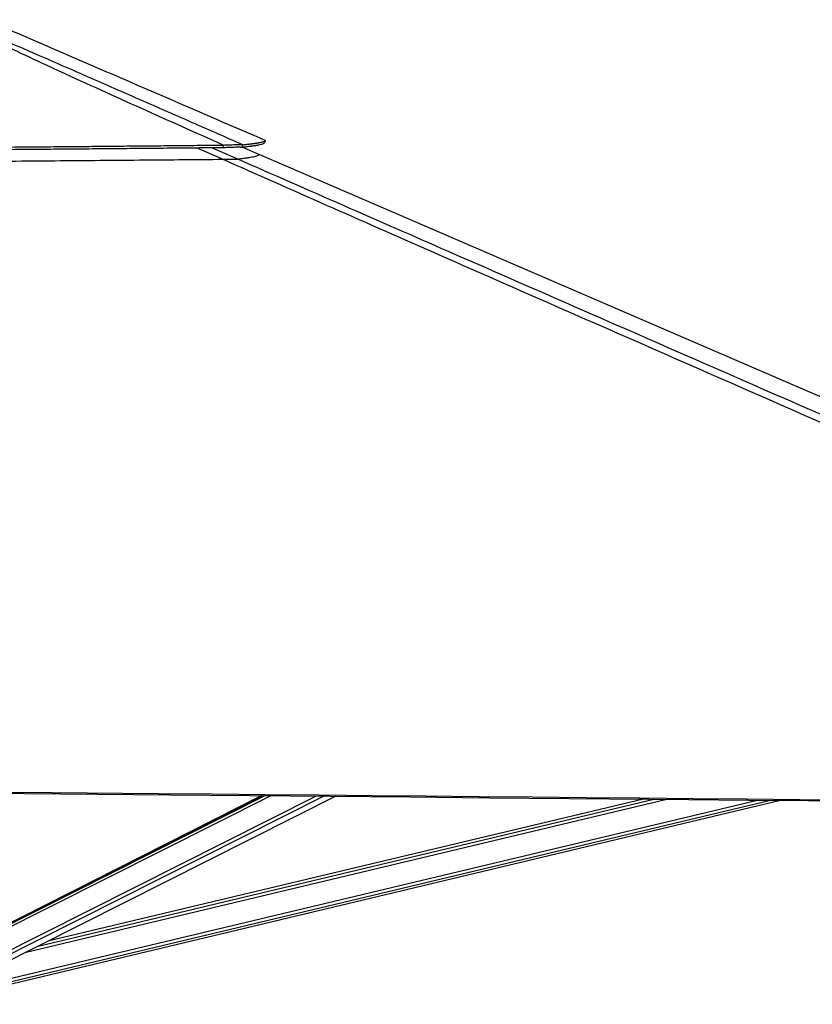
# Model space of a CAD drawing. Header units: millimetres. Extents: x 38476 to 443956, y 24059 to 406945.
# Tile 24 of 75: x 173241 to 204394, y 143756 to 182466. Entities that reach past the tile are written whole.
import ezdxf

# ---------------------------------------------------------------- set-up
doc = ezdxf.new("R2010")
doc.units = ezdxf.units.MM
doc.layers.add('COMPONENT_GEOMETRY', color=7, linetype='Continuous')
doc.styles.add('SLDTEXTSTYLE1', font='TXT', dxfattribs={"width": 0.75})
doc.dimstyles.new('SLDDIMSTYLE0', dxfattribs={"dimtxt": 2500, "dimasz": 165.1, "dimexe": 0, "dimexo": 0.0625, "dimgap": 625, "dimtad": 0, "dimtih": 1, "dimtoh": 1, "dimdec": 0, "dimlfac": 0.02, "dimrnd": 1e-09, "dimzin": 12, "dimdsep": 46, "dimtxsty": 'SLDTEXTSTYLE1', "dimsah": 1, "dimcen": 0.09, "dimadec": 0, "dimazin": 3, "dimtfac": 1, "dimtdec": 0, "dimtofl": 0, "dimtmove": 0, "dimatfit": 3, "dimfxl": 1, "dimfrac": 2, "dimtolj": 1, "dimtzin": 12, "dimarcsym": 0})

# ---------------------------------------------------------------- blocks, each defined once
blk = doc.blocks.new('_D_6')
at = {"layer": 'COMPONENT_GEOMETRY', "color": 7, "ltscale": 50}
for p, q in [((239590, 151446), (252465, 151446)), ((252307, 151446), (252307, 93258)), ((252307, 31102), (252307, 89290)), ((114137, 31102), (252465, 31102))]:
    blk.add_line(p, q, dxfattribs=at)
for points in [[(252307, 151446), (252281, 151281), (252332, 151281)], [(252307, 31102), (252332, 31267), (252281, 31267)]]:
    blk.add_solid(points, dxfattribs=at)
at = {"layer": 'COMPONENT_GEOMETRY', "color": 7, "ltscale": 50, "insert": (248612, 92512), "char_height": 2500, "attachment_point": 1, "style": 'SLDTEXTSTYLE1'}
blk.add_mtext('2407', dxfattribs=at)

msp = doc.modelspace()

# ---------------------------------------------------------------- linework, layer by layer
at = {"color": 7, "linetype": 'Continuous', "lineweight": 25, "ltscale": 50}
for p, q in [((182862.95, 177630.78), (182902.64, 177722.58)), ((182902.39, 177722.68), (182902.64, 177722.58)), ((182000.64, 177458.54), (182664.48, 177171.83)), ((182840.56, 151961.04), (169995.16, 145486.86)), ((182760.13, 151961.78), (170093.34, 145543.52)), ((170535.3, 144315.55), (185653.59, 151935.29)), ((171504.32, 144221.61), (203148.98, 151775.6)), ((197755.88, 151824.73), (174347.18, 146236.76))]:
    msp.add_line(p, q, dxfattribs=at)
at = {"color": 8, "linetype": 'Continuous', "lineweight": 25, "ltscale": 50}
for p, q in [((181212.25, 176978.04), (180190.24, 177433.6)), ((180784.26, 177439.3), (181807.1, 176990.27)), ((169897.66, 145304.98), (183099.21, 151958.67)), ((169913.75, 145421.07), (182888.81, 151960.6)), ((170102.48, 144496), (184876.84, 151942.4)), ((170177.29, 144380.15), (185176.06, 151939.66)), ((171453.09, 144435.69), (202235.74, 151783.92)), ((171481.67, 144316.05), (202746.08, 151779.27)), ((173490.31, 145804.9), (198673.14, 151816.37)), ((173967.68, 146045.49), (198162.13, 151821.03))]:
    msp.add_line(p, q, dxfattribs=at)
at = {"color": 7, "linetype": 'Continuous', "lineweight": 25, "ltscale": 50, "flags": 128}
for points in [[(182862.13, 177629.44), (182881.95, 177675.33), (182901.77, 177721.22)], [(182664.48, 177171.83), (183703.27, 176723.2), (205074.22, 167493.41), (238023.08, 153263.31), (238283.65, 153150.78)], [(167659.55, 152146.33), (168184.84, 152141.5), (170286.02, 152122.16), (172387.21, 152102.84), (174488.39, 152083.53), (178690.75, 152044.96), (180791.93, 152025.69), (182893.11, 152006.43), (184994.3, 151987.19), (187095.48, 151967.96), (189196.67, 151948.75), (191297.85, 151929.55), (193399.03, 151910.36), (195500.21, 151891.19), (197601.39, 151872.02), (199702.58, 151852.88), (201803.76, 151833.74), (203904.95, 151814.62), (206006.13, 151795.51)], [(167659.53, 152100.47), (179167.47, 151994.71), (182301.79, 151965.98), (183868.95, 151951.62), (187003.27, 151922.93), (188570.42, 151908.6), (191704.74, 151879.95), (193271.9, 151865.64), (196406.22, 151837.04), (197973.38, 151822.75), (199540.54, 151808.46), (201891.28, 151787.05), (204242.01, 151765.66), (204767.31, 151760.88)]]:
    msp.add_lwpolyline(points, dxfattribs=at)
at = {"color": 7, "linetype": 'Continuous', "lineweight": 25, "ltscale": 50}
for points, knots in [([(181241.26, 177536.79), (180171.56, 178014.21), (178566.99, 178730.36), (176441.11, 179690.4), (174898.44, 180394.29), (173653.15, 180971.25), (172702.46, 181419.7), (171987.81, 181762.64), (171272.68, 182112.73), (170813.2, 182346.97), (170583.36, 182464.15)], [0, 0, 0, 0, 0.29364541, 0.44047578, 0.58730528, 0.72248434, 0.79009155, 0.8576976, 0.92881888, 1, 1, 1, 1]), ([(170679.6, 182465.72), (170714.57, 182451.98), (171025.39, 182329.89), (171598.7, 182095.47), (172653.75, 181648.16), (173948.05, 181088.63), (175704.13, 180319.9), (177672.38, 179457.84), (179850.46, 178501.99), (181297.09, 177867.41), (182020.4, 177550.12)], [0, 0, 0, 0, 0.0085003, 0.07555448, 0.142618, 0.27803645, 0.4134652, 0.60897424, 0.8044871, 1, 1, 1, 1]), ([(172029.18, 182418.6), (172395.32, 182260.48), (174207.5, 181477.87), (177831.9, 179912.54), (181090.16, 178505.35), (182902.39, 177722.68)], [0, 0, 0, 0, 0.10101954, 0.49999255, 1, 1, 1, 1]), ([(182020.4, 177550.12), (182047.89, 177553.04), (182100.52, 177558.64), (182172.17, 177566.65), (182234.71, 177573.89), (182282.87, 177579.69), (182319.21, 177584.19), (182345.77, 177587.55), (182370.54, 177590.76), (182397.87, 177594.36), (182431, 177598.85), (182468.63, 177604.14), (182506.68, 177609.73), (182542.23, 177615.17), (182575.37, 177620.5), (182606.15, 177625.68), (182634.74, 177630.74), (182692.33, 177641.46), (182767.6, 177657.81), (182840.41, 177679.73), (182886.41, 177700.8), (182896.3, 177714.64), (182901.01, 177721.23)], [0, 0, 0, 0, 0.051583, 0.09874894, 0.14144263, 0.17961134, 0.20126947, 0.22111396, 0.23913788, 0.25795116, 0.28491564, 0.31861659, 0.3515331, 0.38365716, 0.41498171, 0.44549875, 0.47520429, 0.50412533, 0.63449809, 0.7621487, 0.88682888, 1, 1, 1, 1]), ([(167623.02, 177327.41), (168389.55, 177333.07), (169916.4, 177344.33), (172192.28, 177362.38), (174039.42, 177377.79), (175460.77, 177390.14), (176461.64, 177399), (177447.35, 177407.93), (178417.47, 177416.86), (179371.66, 177425.8), (180309.78, 177434.71), (180929.23, 177440.7), (181236.42, 177443.67)], [0, 0, 0, 0, 0.16816578, 0.3349689, 0.49995018, 0.57454889, 0.6481445, 0.72069709, 0.79218046, 0.86256957, 0.93184782, 1, 1, 1, 1]), ([(167623.07, 177419.13), (168389.89, 177424.79), (169917.32, 177436.07), (172194.06, 177454.24), (174041.89, 177469.84), (175463.76, 177482.35), (176464.98, 177491.35), (177451.03, 177500.41), (178421.47, 177509.49), (179375.96, 177518.6), (180314.36, 177527.67), (180933.99, 177533.76), (181241.26, 177536.79)], [0, 0, 0, 0, 0.16816406, 0.33496858, 0.49995282, 0.57455156, 0.64814811, 0.72070078, 0.79218408, 0.86257239, 0.93185015, 1, 1, 1, 1]), ([(181236.42, 177443.67), (181237.23, 177459.19), (181238.84, 177490.22), (181240.45, 177521.27), (181241.26, 177536.79)], [0, 0, 0, 0, 0.49998543, 1, 1, 1, 1]), ([(181236.42, 177443.67), (181283.08, 177445.76), (181374.09, 177449.83), (181504.98, 177454.87), (181626.1, 177458.74), (181722.56, 177460.95), (181795.31, 177461.88), (181850.15, 177462.01), (181902.8, 177461.41), (181950.83, 177459.85), (181973.31, 177457.84), (181984.85, 177456.81)], [0, 0, 0, 0, 0.1266334, 0.24700367, 0.37537547, 0.50136216, 0.58468896, 0.66920691, 0.75566728, 0.8745539, 1, 1, 1, 1]), ([(181241.26, 177536.79), (181289.23, 177539.22), (181382.92, 177543.98), (181517.73, 177549.75), (181642.86, 177554.12), (181742.93, 177556.47), (181818.82, 177557.33), (181876.32, 177557.26), (181931.88, 177556.28), (181983.08, 177554.1), (182007.75, 177551.47), (182020.4, 177550.12)], [0, 0, 0, 0, 0.12619306, 0.24652052, 0.37518035, 0.50160335, 0.58520255, 0.66991589, 0.75644682, 0.87515012, 1, 1, 1, 1]), ([(181984.85, 177456.81), (182012.22, 177459.78), (182064.63, 177465.45), (182135.98, 177473.57), (182198.23, 177480.91), (182246.2, 177486.78), (182282.35, 177491.34), (182308.8, 177494.75), (182333.46, 177497.99), (182360.65, 177501.65), (182393.64, 177506.19), (182431.09, 177511.55), (182468.96, 177517.2), (182504.33, 177522.72), (182537.3, 177528.09), (182567.95, 177533.34), (182596.39, 177538.44), (182653.69, 177549.27), (182728.59, 177565.75), (182801.05, 177587.81), (182846.82, 177608.98), (182856.69, 177622.84), (182861.39, 177629.44)], [0, 0, 0, 0, 0.05158128, 0.09874477, 0.14143636, 0.17960387, 0.20126022, 0.2211044, 0.23912799, 0.25793127, 0.28489368, 0.3185918, 0.35150508, 0.38362606, 0.41494711, 0.44546139, 0.47516381, 0.50407621, 0.63443131, 0.76206462, 0.88672738, 1, 1, 1, 1]), ([(181984.85, 177456.81), (181990.78, 177472.36), (182002.63, 177503.46), (182014.48, 177534.57), (182020.4, 177550.12)], [0, 0, 0, 0, 0.49998271, 1, 1, 1, 1]), ([(167623.21, 176868.82), (168207.35, 176873.11), (169375.61, 176881.67), (171126.95, 176894.92), (172877.08, 176908.48), (174634.51, 176922.47), (176398.41, 176936.86), (178087.03, 176951), (179691.9, 176964.72), (180705.44, 176973.6), (181212.25, 176978.04)], [0, 0, 0, 0, 0.12839342, 0.25678625, 0.38529252, 0.51379853, 0.64429913, 0.77483259, 0.88740707, 1, 1, 1, 1]), ([(181212.25, 176978.04), (181250.54, 176978.4), (181327.06, 176979.11), (181437.46, 176980.38), (181539.71, 176981.85), (181625.85, 176983.39), (181692.62, 176984.97), (181746.66, 176986.64), (181787.03, 176988.43), (181800.41, 176989.66), (181807.1, 176990.27)], [0, 0, 0, 0, 0.123833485, 0.247513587, 0.372697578, 0.497744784, 0.607812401, 0.7179774, 0.858868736, 1, 1, 1, 1]), ([(239312.36, 151494.09), (239289.38, 151504.14), (231106.27, 155083.44), (219363.35, 160220.67), (202748.27, 167497.84), (192925.65, 171807.46), (185302.16, 175165.5), (182575.55, 176373.86), (181212.25, 176978.04)], [0, 0, 0, 0, 0.001184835, 0.42204787, 0.605663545, 0.858561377, 0.929280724, 1, 1, 1, 1]), ([(181807.1, 176990.27), (181869.4, 176997.75), (181994, 177012.69), (182156.69, 177035), (182299.48, 177057.18), (182422.36, 177079.76), (182522.96, 177102.65), (182598.32, 177125.89), (182648.31, 177148.97), (182659.09, 177164.21), (182664.48, 177171.83)], [0, 0, 0, 0, 0.12086964, 0.24173842, 0.36268401, 0.48362905, 0.6126607, 0.74169223, 0.87084611, 1, 1, 1, 1])]:
    msp.add_open_spline(points, degree=3, knots=knots, dxfattribs=at)
at = {"color": 8, "linetype": 'Continuous', "lineweight": 25, "ltscale": 50}
msp.add_open_spline([(181807.1, 176990.27), (183188.2, 176384.54), (185950.38, 175173.07), (193623.29, 171811.73), (209731.9, 164762.95), (225769.92, 157750.81), (236900.49, 152884.9), (238218.04, 152308.91)], degree=3, knots=[0, 0, 0, 0, 0.07319952, 0.14639913, 0.40755123, 0.92987052, 1, 1, 1, 1], dxfattribs=at)

# ---------------------------------------------------------------- dimensions: what is measured, and where the dimension line sits
at = {"layer": 'COMPONENT_GEOMETRY', "color": 7, "ltscale": 50}
dim = msp.add_linear_dim(base=(252306.67, 31102.15), p1=(239526.37, 151445.89), p2=(114073.43, 31102.15), angle=90, dimstyle='SLDDIMSTYLE0', dxfattribs=at)
dim.commit()
dim.dimension.update_dxf_attribs({"geometry": '_D_6', "text_midpoint": (252306.67, 91274.02), "dimtype": 160})

doc.saveas('drawing.dxf')
